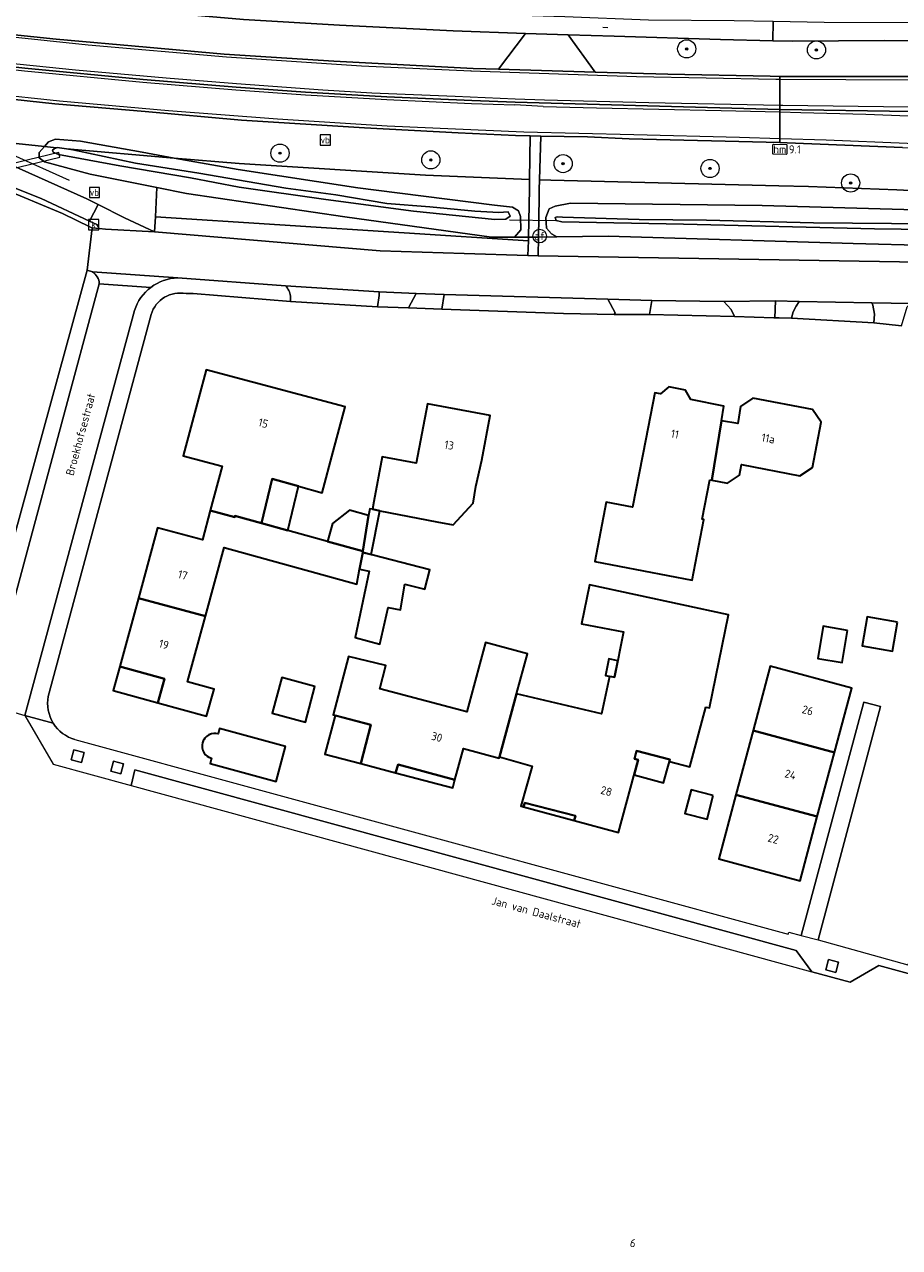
# Model space of a CAD drawing. Header units: metres. Extents: x 178952 to 185583, y 415201 to 419317.
# Tile 148 of 165: x 185056 to 185153, y 415282 to 415417. Entities that reach past the tile are written whole.
import ezdxf
from ezdxf.enums import TextEntityAlignment as Align

# ---------------------------------------------------------------- set-up
doc = ezdxf.new("R2010")
doc.units = ezdxf.units.M
doc.linetypes.add('IE-TERREINAFSCHEIDING', pattern=[10, 8, -2])
for name, color, linetype, lineweight in [('B-WE-AM-AS_WEG-T18', 1, 'Continuous', 18), ('B-WE-VW-HECTOMETRERING-S', 7, 'Continuous', 25), ('B-XX-GR-BOOM-S', 90, 'Continuous', 25), ('B-XX-GR-HAAG-G', 253, 'GR-HAAG1', 13), ('B-XX-IE-TERREINAFSCHEIDING-G', 253, 'IE-TERREINAFSCHEIDING', 18), ('B-XX-KW-KUNSTWERK_DUIKER-G', 252, 'Continuous', 18), ('B-XX-KW-KUNSTWERK_DUIKER-GV', 252, 'Continuous', 18), ('B-XX-OG-BEBOUWING-GV', 252, 'Continuous', 35), ('B-XX-OG-BEBOUWING-T18', 252, 'Continuous', 18), ('B-XX-OG-BEBOUWING_SCHUUR-GV', 252, 'Continuous', 35), ('B-XX-OG-TERREIN_CULTUURSCHEIDING-GV', 253, 'Continuous', 18), ('B-XX-OG-TOPOGRAFIE-T18', 253, 'Continuous', 18), ('B-XX-OG-WATER_SLOOT-GV', 253, 'Continuous', 18), ('B-XX-OG-WEG-GV', 253, 'Continuous', 18), ('B-XX-RI-GWA_KOLK-S', 30, 'Continuous', 25), ('B-XX-VH-VERHARDING_BEDRIJFSVLOERPLAAT-GV', 251, 'Continuous', 18), ('B-XX-VW-AFSLUITPAAL-S', 7, 'Continuous', 25), ('B-XX-VW-MARKERING-G', 253, 'Continuous', 18), ('B-XX-VW-VERKEERSTEKEN_BORD-S', 7, 'Continuous', 25)]:
    doc.layers.add(name, color=color, linetype=linetype, lineweight=lineweight)
doc.styles.add('NLCS-ISO', font='NLCS-ISO.ttf')
doc.styles.add('NLCS-ISO-M-T18', font='NLCS-ISO.ttf', dxfattribs={"height": 1.8})
doc.styles.add('NLCS-ISO-M500-T18', font='NLCS-ISO.ttf', dxfattribs={"height": 0.9})
doc.linetypes.add('GR-HAAG1', pattern='A,6,[176,NLCS.SHX,S=0.125,R=0,X=0,Y=0],-2', length=8)

# ---------------------------------------------------------------- blocks, each defined once
blk = doc.blocks.new('SIE-WEG_VERKEERSBORD-SO')
at = {"color": 0, "linetype": 'ByBlock', "lineweight": 18}
blk.add_lwpolyline([(-1.125, -1.125), (1.125, -1.125), (1.125, 1.125), (-1.125, 1.125)], close=True, dxfattribs=at)
at = {"color": 0, "linetype": 'ByBlock', "lineweight": 18, "style": 'NLCS-ISO'}
blk.add_text('vb', height=1.5, dxfattribs=at).set_placement((0, 0), align=Align.MIDDLE_CENTER)
blk = doc.blocks.new('SVW-AFSLUITPAAL-SO')
at = {"lineweight": 18}
blk.add_circle((0, 0), 1.5, dxfattribs=at)
at = {"lineweight": 18, "style": 'NLCS-ISO'}
blk.add_text('af', height=1.8, dxfattribs=at).set_placement((0, 0), align=Align.MIDDLE_CENTER)
blk = doc.blocks.new('SRI-KOLK-SO')
at = {"color": 0, "linetype": 'ByBlock', "lineweight": 18}
blk.add_lwpolyline([(-1.125, -1.125), (1.125, -1.125), (1.125, 1.125), (-1.125, 1.125)], close=True, dxfattribs=at)
at = {"color": 0, "linetype": 'ByBlock', "lineweight": 18, "style": 'NLCS-ISO'}
blk.add_text('k', height=1.5, dxfattribs=at).set_placement((0, 0), align=Align.MIDDLE_CENTER)
blk = doc.blocks.new('SGR-BOOM_01-SO')
at = {"linetype": 'ByBlock', "lineweight": 18}
h = blk.add_hatch(color=0, dxfattribs=at)
h.dxf.hatch_style = 1
edge = h.paths.add_edge_path()
edge.add_arc((0, 0), 0.25, 0, 360)
at = {"color": 0, "linetype": 'ByBlock', "lineweight": 18}
for radius in [2, 0.25]:
    blk.add_circle((0, 0), radius, dxfattribs=at)
blk = doc.blocks.new('SVW-HECTOMETERPAAL-SO')
at = {"lineweight": 18}
blk.add_lwpolyline([(-0.71, -0.52), (0.71, -0.52, 0.414214), (0.8, -0.44), (0.8, 0.44, 0.414214), (0.71, 0.52), (-0.71, 0.52, 0.414214), (-0.8, 0.44), (-0.8, -0.44, 0.414214)], format="xyb", close=True, dxfattribs=at)
at = {"lineweight": 18, "style": 'NLCS-ISO'}
blk.add_text('hm', height=0.9, dxfattribs=at).set_placement((0, 0), align=Align.MIDDLE_CENTER)

msp = doc.modelspace()

# ---------------------------------------------------------------- linework, layer by layer
at = {"layer": 'B-XX-GR-HAAG-G'}
msp.add_lwpolyline([(185061.191, 415399.601), (185054.996, 415402.378), (185049.035, 415404.329), (185041.965, 415406.258), (185037.861, 415407.142), (185037.049, 415407.317), (185034.173, 415407.937), (185029.379, 415408.66)], dxfattribs=at)
at = {"layer": 'B-XX-IE-TERREINAFSCHEIDING-G'}
for points in [[(185121.173, 415384.848), (185115.582, 415384.959)], [(185134.43, 415384.631), (185125.067, 415384.857)], [(185149.763, 415383.954), (185140.693, 415384.441)]]:
    msp.add_lwpolyline(points, dxfattribs=at)
at = {"layer": 'B-XX-KW-KUNSTWERK_DUIKER-G'}
msp.add_lwpolyline([(185109.637, 415395.293), (185114.735, 415395.189)], dxfattribs=at)
at = {"layer": 'B-XX-KW-KUNSTWERK_DUIKER-GV'}
msp.add_lwpolyline([(185060.033, 415402.672), (185043.157, 415398.601), (185043.274, 415398.115), (185060.151, 415402.186)], close=True, dxfattribs=at)
at = {"layer": 'B-XX-OG-BEBOUWING-GV'}
for points in [[(185090.22, 415369.77), (185091.54, 415374.69), (185076.26, 415378.76), (185073.73, 415369.31), (185078.01, 415368.15), (185076.696, 415363.269), (185079.39, 415362.539), (185079.424, 415362.677), (185082.331, 415361.875), (185083.521, 415366.777), (185086.416, 415365.955), (185089.026, 415365.213)], [(185131.704, 415366.658), (185131.927, 415366.615), (185132.99, 415373.14), (185133.26, 415374.77), (185129.596, 415375.482), (185129.014, 415376.522), (185127.188, 415376.876), (185126.268, 415376.128), (185125.64, 415376.25), (185124.65, 415371.12), (185123.192, 415363.637), (185120.286, 415364.196), (185119.031, 415357.669), (185129.763, 415355.606), (185131.049, 415362.293), (185130.872, 415362.327)], [(185106.6, 415368.83), (185107.52, 415373.75), (185100.62, 415375.04), (185099.383, 415368.476), (185095.628, 415369.178), (185094.709, 415364.263), (185094.55, 415363.412), (185095.361, 415363.252), (185101.639, 415362.017), (185103.443, 415361.712), (185105.635, 415364.072), (185105.95, 415365.927)], [(185143.95, 415372.99), (185142.99, 415374.4), (185136.45, 415375.66), (185135.07, 415374.72), (185134.77, 415372.85), (185132.99, 415373.14), (185131.927, 415366.615), (185133.629, 415366.288), (185134.962, 415367.182), (185135.183, 415368.331), (185141.625, 415367.093), (185142.991, 415368.001)], [(185086.416, 415365.955), (185083.521, 415366.777), (185082.331, 415361.875), (185085.237, 415361.073)], [(185089.621, 415359.864), (185085.237, 415361.073), (185082.331, 415361.875), (185079.424, 415362.677), (185079.39, 415362.539), (185076.696, 415363.269), (185075.83, 415360.05), (185070.9, 415361.39), (185068.791, 415353.643), (185076.175, 415351.64), (185078.229, 415359.21), (185092.828, 415355.186), (185093.137, 415356.832), (185093.377, 415358.111), (185093.482, 415358.671), (185093.504, 415358.807)], [(185094.132, 415362.742), (185092.043, 415363.306), (185090.173, 415361.86), (185089.621, 415359.864), (185093.504, 415358.807)], [(185095.361, 415363.252), (185094.55, 415363.412), (185094.275, 415363.466), (185094.132, 415362.742), (185093.504, 415358.807), (185093.482, 415358.671), (185094.413, 415358.431)], [(185098.126, 415355.189), (185100.318, 415354.625), (185100.882, 415356.764), (185093.482, 415358.671), (185093.377, 415358.111), (185093.137, 415356.832), (185094.189, 415356.603), (185092.647, 415349.294), (185095.387, 415348.569), (185096.278, 415352.615), (185097.635, 415352.344)], [(185131.253, 415341.636), (185131.673, 415341.545), (185133.74, 415351.812), (185118.451, 415355.1), (185117.56, 415350.788), (185122.193, 415349.928), (185121.214, 415344.934), (185120.666, 415345.017), (185119.783, 415340.898), (185110.42, 415343.094), (185108.543, 415336.183), (185112.154, 415335.155), (185110.9, 415330.75), (185111.2, 415330.65), (185111.35, 415331.11), (185116.9, 415329.67), (185116.76, 415329.16), (185121.66, 415327.84), (185123.796, 415335.822), (185123.4, 415335.928), (185123.643, 415336.836), (185127.294, 415335.859), (185127.243, 415335.666), (185129.494, 415335.063)], [(185076.175, 415351.64), (185068.791, 415353.643), (185066.74, 415346.11), (185071.66, 415344.75), (185070.94, 415342.12), (185076.3, 415340.65), (185077.12, 415343.61), (185074.211, 415344.404)], [(185110.42, 415343.094), (185111.621, 415347.518), (185107.008, 415348.755), (185104.959, 415341.105), (185095.378, 415343.654), (185096.038, 415346.213), (185091.936, 415347.225), (185090.22, 415340.78), (185094.37, 415339.68), (185093.28, 415335.42), (185097.091, 415334.41), (185097.39, 415335.31), (185103.64, 415333.62), (185104.584, 415337.094), (185108.502, 415336.03), (185108.543, 415336.183)], [(185121.573, 415346.735), (185120.565, 415346.936), (185120.207, 415345.135), (185121.214, 415344.934)], [(185071.66, 415344.75), (185066.74, 415346.11), (185066.02, 415343.467), (185070.94, 415342.12)], [(185147.32, 415343.73), (185138.36, 415346.13), (185136.468, 415339.054), (185145.426, 415336.656)], [(185088.197, 415343.905), (185084.565, 415344.905), (185083.526, 415340.99), (185087.184, 415339.981)], [(185094.37, 415339.68), (185090.444, 415340.721), (185089.313, 415336.471), (185093.28, 415335.42)], [(185084.987, 415337.309), (185077.721, 415339.276), (185077.561, 415338.685), (185077.333, 415338.727), (185077.102, 415338.73), (185076.839, 415338.686), (185076.547, 415338.571), (185076.283, 415338.389), (185076.108, 415338.205), (185076.001, 415338.048), (185075.934, 415337.919), (185075.858, 415337.708), (185075.817, 415337.486), (185075.824, 415337.146), (185075.898, 415336.858), (185076.044, 415336.573), (185076.184, 415336.396), (185076.368, 415336.232), (185076.54, 415336.123), (185076.835, 415336.005), (185076.676, 415335.415), (185083.942, 415333.448)], [(185145.426, 415336.656), (185136.468, 415339.054), (185134.577, 415331.98), (185143.533, 415329.583)], [(185127.243, 415335.666), (185127.294, 415335.859), (185123.643, 415336.836), (185123.4, 415335.928), (185123.796, 415335.822), (185123.355, 415334.175), (185126.61, 415333.303), (185127.033, 415334.883)], [(185097.39, 415335.31), (185097.091, 415334.41), (185103.406, 415332.736), (185103.64, 415333.62)], [(185143.533, 415329.583), (185134.577, 415331.98), (185132.69, 415324.92), (185141.64, 415322.51)], [(185111.35, 415331.11), (185111.2, 415330.65), (185116.76, 415329.16), (185116.9, 415329.67)]]:
    msp.add_lwpolyline(points, close=True, dxfattribs=at)
at = {"layer": 'B-XX-OG-BEBOUWING_SCHUUR-GV'}
for points in [[(185146.853, 415350.078), (185144.182, 415350.531), (185143.584, 415347.004), (185146.255, 415346.551)], [(185152.364, 415350.978), (185149.016, 415351.564), (185148.461, 415348.384), (185151.808, 415347.799)], [(185132.073, 415331.896), (185129.629, 415332.536), (185128.949, 415329.942), (185131.394, 415329.302)]]:
    msp.add_lwpolyline(points, close=True, dxfattribs=at)
at = {"layer": 'B-XX-OG-TERREIN_CULTUURSCHEIDING-GV'}
for points in [[(185051.005, 415345.504), (185063.148, 415389.733), (185063.707, 415394.394), (185063.524, 415394.454), (185060.453, 415395.97), (185053.555, 415398.818)], [(185147.496, 415392.69), (185120.519, 415393.464), (185114.858, 415393.414), (185112.844, 415393.366), (185112.818, 415391.325), (185225.49, 415389.46)], [(185245.705, 415382.958), (185246.292, 415383.552), (185237.406, 415388.674), (185235.905, 415388.98), (185226.303, 415390.881), (185209.762, 415391.384), (185181.091, 415391.804), (185147.496, 415392.69)], [(185152.808, 415383.622), (185149.763, 415383.954), (185140.693, 415384.441), (185139.318, 415384.506), (185138.862, 415384.496), (185138.737, 415384.493), (185134.43, 415384.631), (185125.067, 415384.857), (185121.173, 415384.848), (185115.582, 415384.959), (185102.193, 415385.451), (185098.537, 415385.585), (185095.096, 415385.711), (185085.53, 415386.27), (185074.809, 415387.15), (185074.034, 415387.15)], [(185095.314, 415386.936), (185095.283, 415387.341), (185084.993, 415388.004)], [(185085.53, 415386.89), (185085.53, 415386.27), (185095.096, 415385.711), (185095.314, 415386.936)], [(185070.189, 415384.851), (185058.861, 415342.822)], [(185061.811, 415338.07), (185140.323, 415316.648), (185140.383, 415316.849), (185141.77, 415316.49), (185148.65, 415342.2), (185150.49, 415341.71), (185143.64, 415316.01), (185153.485, 415313.28), (185153.791, 415313.647), (185154.47, 415316.208)]]:
    msp.add_lwpolyline(points, dxfattribs=at)
for points in [[(185074.105, 415398.186), (185070.809, 415398.848), (185070.657, 415395.616), (185111.727, 415392.959), (185111.721, 415393.385), (185110.186, 415393.362), (185107.647, 415393.364), (185091.503, 415395.611)], [(185070.657, 415395.616), (185070.579, 415393.943), (185095.4, 415391.86), (185104.66, 415391.58), (185111.676, 415391.351), (185111.727, 415392.959)], [(185120.477, 415386.531), (185102.456, 415387.049), (185102.193, 415385.451), (185115.582, 415384.959), (185121.173, 415384.848), (185121.273, 415385.052)], [(185138.935, 415386.353), (185133.241, 415386.305), (185134.058, 415385.399), (185134.43, 415384.631), (185138.737, 415384.493), (185138.862, 415384.496)], [(185097.635, 415352.344), (185096.278, 415352.615), (185095.387, 415348.569), (185092.647, 415349.294), (185094.189, 415356.603), (185093.137, 415356.832), (185092.828, 415355.186), (185078.229, 415359.21), (185076.175, 415351.64), (185074.211, 415344.404), (185077.12, 415343.61), (185076.3, 415340.65), (185070.94, 415342.12), (185071.66, 415344.75), (185066.74, 415346.11), (185068.791, 415353.643), (185070.9, 415361.39), (185075.83, 415360.05), (185076.696, 415363.269), (185078.01, 415368.15), (185073.73, 415369.31), (185076.26, 415378.76), (185091.54, 415374.69), (185090.22, 415369.77), (185089.026, 415365.213), (185086.416, 415365.955), (185083.521, 415366.777), (185082.331, 415361.875), (185085.237, 415361.073), (185089.621, 415359.864), (185090.173, 415361.86), (185092.043, 415363.306), (185094.132, 415362.742), (185093.504, 415358.807), (185093.482, 415358.671), (185100.882, 415356.764), (185100.318, 415354.625), (185098.126, 415355.189)], [(185133.629, 415366.288), (185131.927, 415366.615), (185131.704, 415366.658), (185130.872, 415362.327), (185131.049, 415362.293), (185129.763, 415355.606), (185119.031, 415357.669), (185120.286, 415364.196), (185123.192, 415363.637), (185124.65, 415371.12), (185125.64, 415376.25), (185126.268, 415376.128), (185127.188, 415376.876), (185129.014, 415376.522), (185129.596, 415375.482), (185133.26, 415374.77), (185132.99, 415373.14), (185134.77, 415372.85), (185135.07, 415374.72), (185136.45, 415375.66), (185142.99, 415374.4), (185143.95, 415372.99), (185142.991, 415368.001), (185141.625, 415367.093), (185135.183, 415368.331), (185134.962, 415367.182)], [(185095.361, 415363.252), (185094.55, 415363.412), (185094.709, 415364.263), (185095.628, 415369.178), (185099.383, 415368.476), (185100.62, 415375.04), (185107.52, 415373.75), (185106.6, 415368.83), (185105.95, 415365.927), (185105.635, 415364.072), (185103.443, 415361.712), (185101.639, 415362.017)], [(185131.673, 415341.545), (185131.253, 415341.636), (185129.494, 415335.063), (185127.243, 415335.666), (185127.294, 415335.859), (185123.643, 415336.836), (185123.4, 415335.928), (185123.796, 415335.822), (185121.66, 415327.84), (185116.76, 415329.16), (185116.9, 415329.67), (185111.35, 415331.11), (185111.2, 415330.65), (185110.9, 415330.75), (185112.154, 415335.155), (185108.543, 415336.183), (185108.502, 415336.03), (185104.584, 415337.094), (185103.64, 415333.62), (185097.39, 415335.31), (185097.091, 415334.41), (185093.28, 415335.42), (185094.37, 415339.68), (185090.22, 415340.78), (185091.936, 415347.225), (185096.038, 415346.213), (185095.378, 415343.654), (185104.959, 415341.105), (185107.008, 415348.755), (185111.621, 415347.518), (185110.42, 415343.094), (185119.783, 415340.898), (185120.666, 415345.017), (185121.214, 415344.934), (185122.193, 415349.928), (185117.56, 415350.788), (185118.451, 415355.1), (185133.74, 415351.812)], [(185145.426, 415336.656), (185143.533, 415329.583), (185141.64, 415322.51), (185132.69, 415324.92), (185134.577, 415331.98), (185136.468, 415339.054), (185138.36, 415346.13), (185147.32, 415343.73)], [(185087.184, 415339.981), (185083.526, 415340.99), (185084.565, 415344.905), (185088.197, 415343.905)], [(185083.942, 415333.448), (185076.676, 415335.415), (185076.835, 415336.005), (185076.54, 415336.123), (185076.368, 415336.232), (185076.184, 415336.396), (185076.044, 415336.573), (185075.898, 415336.858), (185075.824, 415337.146), (185075.817, 415337.486), (185075.858, 415337.708), (185075.934, 415337.919), (185076.001, 415338.048), (185076.108, 415338.205), (185076.283, 415338.389), (185076.547, 415338.571), (185076.839, 415338.686), (185077.102, 415338.73), (185077.333, 415338.727), (185077.561, 415338.685), (185077.721, 415339.276), (185084.987, 415337.309)], [(185062.807, 415336.654), (185061.695, 415336.949), (185061.401, 415335.837), (185062.512, 415335.543)], [(185067.151, 415335.398), (185066.04, 415335.693), (185065.745, 415334.581), (185066.857, 415334.287)], [(185145.87, 415313.547), (185144.759, 415313.841), (185144.464, 415312.729), (185145.576, 415312.435)]]:
    msp.add_lwpolyline(points, close=True, dxfattribs=at)
for centre, radius, start, end in [((185073.371, 415383.894), 3.323, 78.49147, 163.26057), ((185062.942, 415342.065), 4.151, 169.49007, 211.84079), ((185062.947, 415342.068), 4.157, 211.84981, 254.14293)]:
    msp.add_arc(centre, radius, start, end, dxfattribs=at)
at = {"layer": 'B-XX-OG-TERREIN_CULTUURSCHEIDING-GV', "extrusion": (0, 0, -1)}
msp.add_arc((-185083.487, 415386.591), 2.065, 136.83999, 171.68754, dxfattribs=at)
at = {"layer": 'B-XX-OG-WATER_SLOOT-GV'}
for points in [[(185072.731, 415402.083), (185060.873, 415403.091), (185061.577, 415402.992), (185068.456, 415401.524), (185075.447, 415400.401), (185085.009, 415398.75), (185090.538, 415398.026), (185096.151, 415397.089), (185100.884, 415396.69), (185105.829, 415396.238), (185108.462, 415396.1), (185109.511, 415396.145), (185109.72, 415395.693), (185109.247, 415395.357), (185108.036, 415395.296), (185099.063, 415396.216), (185089.429, 415397.504), (185079.886, 415398.884), (185074.539, 415399.894), (185066.745, 415401.219), (185060.002, 415402.462), (185059.399, 415402.72), (185059.343, 415402.945), (185059.506, 415403.096), (185059.769, 415403.199), (185058.452, 415403.338), (185057.882, 415402.696), (185057.875, 415402.11), (185058.47, 415401.677), (185063.486, 415400.32), (185070.809, 415398.848), (185074.105, 415398.186), (185091.503, 415395.611), (185107.647, 415393.364), (185110.186, 415393.362), (185110.882, 415394.179), (185110.857, 415395.629), (185110.632, 415396.253), (185109.972, 415396.665), (185108.001, 415396.904), (185094.981, 415398.53), (185092.966, 415398.807), (185079.771, 415400.824)], [(185058.452, 415403.338), (185059.769, 415403.199), (185059.859, 415403.234), (185060.873, 415403.091), (185072.731, 415402.083), (185069.192, 415402.716), (185062.406, 415403.929), (185059.669, 415404.157), (185058.912, 415403.857)], [(185061.577, 415402.992), (185060.873, 415403.091), (185059.859, 415403.234), (185059.769, 415403.199), (185059.506, 415403.096), (185059.343, 415402.945), (185059.399, 415402.72), (185060.002, 415402.462), (185066.745, 415401.219), (185074.539, 415399.894), (185079.886, 415398.884), (185089.429, 415397.504), (185099.063, 415396.216), (185108.036, 415395.296), (185109.247, 415395.357), (185109.72, 415395.693), (185109.511, 415396.145), (185108.462, 415396.1), (185105.829, 415396.238), (185100.884, 415396.69), (185096.151, 415397.089), (185090.538, 415398.026), (185085.009, 415398.75), (185075.447, 415400.401), (185068.456, 415401.524)]]:
    msp.add_lwpolyline(points, close=True, dxfattribs=at)
for points in [[(185160.878, 415396.179), (185137.479, 415396.849), (185116.357, 415397.097), (185114.669, 415396.791), (185114.002, 415396.505), (185113.654, 415395.518), (185113.734, 415394.345), (185114.283, 415393.727), (185114.858, 415393.414), (185120.519, 415393.464), (185147.496, 415392.69), (185181.091, 415391.804)], [(185167.483, 415394.061), (185149.835, 415394.286), (185128.785, 415394.805), (185115.414, 415395.044), (185114.781, 415395.218), (185114.687, 415395.539), (185114.878, 415395.622), (185115.466, 415395.582), (185123.911, 415395.299), (185131.337, 415395.239), (185143.104, 415394.929), (185156.01, 415394.819)], [(185156.01, 415394.819), (185143.104, 415394.929), (185131.337, 415395.239), (185123.911, 415395.299), (185115.466, 415395.582), (185114.878, 415395.622), (185114.687, 415395.539), (185114.781, 415395.218), (185115.414, 415395.044), (185128.785, 415394.805), (185149.835, 415394.286), (185167.483, 415394.061)]]:
    msp.add_lwpolyline(points, dxfattribs=at)
at = {"layer": 'B-XX-OG-WEG-GV'}
for points in [[(185046.48, 415420.548), (185057.902, 415419.355), (185065.384, 415418.585), (185066.284, 415418.517), (185071.122, 415418.153), (185080.362, 415417.311), (185090.916, 415416.711), (185103.458, 415416.068), (185111.408, 415415.778), (185116.107, 415415.625), (185121.183, 415415.479), (185132.872, 415415.143), (185138.634, 415414.99), (185138.666, 415417.107), (185134.367, 415417.176), (185124.955, 415417.265), (185115.745, 415417.617), (185112.137, 415417.719), (185107.873, 415417.777), (185093.216, 415418.601), (185078.839, 415419.53), (185066.516, 415420.516), (185064.767, 415420.656), (185052.461, 415421.937)], [(185046.707, 415416.539), (185059.749, 415415.148), (185069.701, 415414.285), (185078.25, 415413.524), (185090.315, 415412.726), (185105.635, 415411.945), (185108.422, 415411.85), (185111.408, 415415.778), (185103.458, 415416.068), (185090.916, 415416.711), (185080.362, 415417.311), (185071.122, 415418.153), (185066.284, 415418.517), (185065.384, 415418.585), (185057.902, 415419.355), (185046.48, 415420.548)], [(185045.381, 415413.174), (185056.28, 415411.983), (185069.307, 415410.735), (185079.549, 415409.871), (185087.191, 415409.335), (185096.139, 415408.824), (185105.483, 415408.398), (185110.259, 415408.223), (185139.403, 415407.426), (185139.402, 415407.865), (185139.398, 415410.752), (185139.398, 415411.071), (185138.347, 415411.074), (185127.089, 415411.317), (185119.091, 415411.55), (185108.422, 415411.85), (185105.635, 415411.945), (185090.315, 415412.726), (185078.25, 415413.524), (185069.701, 415414.285), (185059.749, 415415.148), (185046.707, 415416.539)], [(185158.328, 415414.953), (185150.977, 415415.003), (185140.758, 415414.933), (185138.634, 415414.99), (185132.872, 415415.143), (185121.183, 415415.479), (185116.107, 415415.625), (185119.091, 415411.55), (185127.089, 415411.317), (185138.347, 415411.074), (185139.398, 415411.071), (185150.606, 415411.048), (185160.013, 415411.038)], [(185045.685, 415409.549), (185059.602, 415408.029), (185069.542, 415407.187), (185080.134, 415406.266), (185093.681, 415405.395), (185103.98, 415404.864), (185110.304, 415404.562), (185111.916, 415404.529), (185113.094, 415404.504), (185118.218, 415404.398), (185122.833, 415404.179), (185139.407, 415403.774), (185139.407, 415404.241), (185139.403, 415407.156), (185139.403, 415407.426), (185110.259, 415408.223), (185105.483, 415408.398), (185096.139, 415408.824), (185087.191, 415409.335), (185079.549, 415409.871), (185069.307, 415410.735), (185056.28, 415411.983), (185045.381, 415413.174)], [(185152.929, 415403.255), (185140.226, 415403.754), (185139.407, 415403.774), (185122.833, 415404.179), (185118.218, 415404.398), (185113.094, 415404.504), (185112.956, 415399.695), (185114.194, 415399.65), (185139.283, 415399.025), (185142.578, 415398.943), (185152.28, 415398.589), (185162.384, 415398.071)], [(185054.617, 415401.397), (185063.12, 415397.587), (185064.363, 415396.951), (185067.245, 415395.479), (185070.579, 415393.943), (185070.657, 415395.616), (185070.809, 415398.848), (185063.486, 415400.32), (185058.47, 415401.677), (185057.875, 415402.11), (185057.882, 415402.696), (185058.452, 415403.338), (185049.035, 415404.329)], [(185162.384, 415398.071), (185152.28, 415398.589), (185142.578, 415398.943), (185139.283, 415399.025), (185114.194, 415399.65), (185112.956, 415399.695), (185112.926, 415398.632), (185112.9, 415397.729), (185112.844, 415393.366), (185114.858, 415393.414), (185114.283, 415393.727), (185113.734, 415394.345), (185113.654, 415395.518), (185114.002, 415396.505), (185114.669, 415396.791), (185116.357, 415397.097), (185137.479, 415396.849), (185160.878, 415396.179)], [(185225.49, 415389.46), (185112.818, 415391.325), (185111.676, 415391.351), (185104.66, 415391.58), (185095.4, 415391.86), (185070.579, 415393.943), (185065.155, 415394.266), (185064.459, 415394.338), (185063.707, 415394.394), (185063.148, 415389.733), (185063.725, 415389.538), (185073.115, 415388.905), (185084.993, 415388.004), (185095.283, 415387.341), (185099.365, 415387.174), (185102.456, 415387.049), (185120.477, 415386.531), (185125.314, 415386.414), (185133.241, 415386.305), (185138.935, 415386.353), (185141.55, 415386.304), (185149.526, 415386.156), (185153.79, 415386.077)], [(185063.725, 415389.538), (185063.148, 415389.733), (185051.005, 415345.504)], [(185049.079, 415343.213), (185052.007, 415342.01), (185064.478, 415388.242)], [(185070.175, 415387.844), (185064.478, 415388.242), (185052.007, 415342.01), (185056.285, 415340.722), (185068.352, 415385.304)], [(185084.993, 415388.004), (185073.115, 415388.905)], [(185074.034, 415387.15), (185074.809, 415387.15), (185085.53, 415386.27), (185085.53, 415386.89)], [(185068.352, 415385.304), (185056.285, 415340.722), (185059.416, 415339.875)], [(185058.861, 415342.822), (185070.189, 415384.851)], [(185059.416, 415339.875), (185056.285, 415340.722), (185059.392, 415335.35), (185067.986, 415333.001), (185068.417, 415334.749), (185141.219, 415314.85), (185142.947, 415312.511), (185147.141, 415311.365), (185150.294, 415313.211), (185197.854, 415300.226)], [(185197.854, 415300.226), (185150.294, 415313.211), (185147.141, 415311.365), (185142.947, 415312.511)]]:
    msp.add_lwpolyline(points, dxfattribs=at)
for points in [[(185237.062, 415418.134), (185233.793, 415417.897), (185224.126, 415417.29), (185214.045, 415417.089), (185205.774, 415417.051), (185197.393, 415417.024), (185188.476, 415416.954), (185178.035, 415416.978), (185168.369, 415417.012), (185163.301, 415417.084), (185154.969, 415416.96), (185144.298, 415417.017), (185138.666, 415417.107), (185138.634, 415414.99), (185140.758, 415414.933), (185150.977, 415415.003), (185158.328, 415414.953), (185168.038, 415414.972), (185182.231, 415414.949), (185196.744, 415414.978), (185211.213, 415415.147), (185221.714, 415415.325), (185230.421, 415415.727), (185237.186, 415416.164)], [(185116.107, 415415.625), (185111.408, 415415.778), (185108.422, 415411.85), (185119.091, 415411.55)], [(185038.167, 415410.503), (185037.309, 415410.611), (185037.049, 415407.317), (185037.861, 415407.142), (185041.965, 415406.258), (185049.035, 415404.329), (185058.452, 415403.338), (185058.912, 415403.857), (185059.669, 415404.157), (185062.406, 415403.929), (185069.192, 415402.716), (185072.731, 415402.083), (185079.872, 415401.475), (185100.392, 415400.188), (185111.861, 415399.734), (185111.916, 415404.529), (185110.304, 415404.562), (185103.98, 415404.864), (185093.681, 415405.395), (185080.134, 415406.266), (185069.542, 415407.187), (185059.602, 415408.029), (185045.685, 415409.549), (185038.262, 415410.491)], [(185178.091, 415411.052), (185172.102, 415411.011), (185160.013, 415411.038), (185150.606, 415411.048), (185139.398, 415411.071), (185139.398, 415410.752), (185139.402, 415407.865), (185139.403, 415407.426), (185153.901, 415407.207), (185178.467, 415406.352), (185178.516, 415407.569)], [(185178.467, 415406.352), (185153.901, 415407.207), (185139.403, 415407.426), (185139.403, 415407.156), (185139.407, 415404.241), (185139.407, 415403.774), (185140.226, 415403.754), (185152.929, 415403.255), (185162.862, 415402.782), (185171.698, 415402.301), (185178.203, 415401.723), (185178.28, 415401.716)], [(185037.736, 415406.095), (185037.5, 415404.119), (185037.538, 415404.111), (185045.018, 415402.286), (185048.442, 415401.188), (185052.996, 415399.637), (185058.098, 415397.631), (185063.413, 415395.135), (185064.363, 415396.951), (185063.12, 415397.587), (185054.617, 415401.397), (185048.734, 415403.323), (185041.717, 415405.237)], [(185112.956, 415399.695), (185113.094, 415404.504), (185111.916, 415404.529), (185111.861, 415399.734), (185111.839, 415398.701), (185111.721, 415393.385), (185112.844, 415393.366), (185112.9, 415397.729), (185112.926, 415398.632)], [(185045.018, 415402.286), (185044.926, 415401.731), (185053.555, 415398.818), (185060.453, 415395.97), (185063.524, 415394.454), (185063.707, 415394.394), (185064.459, 415394.338), (185064.371, 415394.541), (185064.213, 415394.759), (185063.413, 415395.135), (185058.098, 415397.631), (185052.996, 415399.637), (185048.442, 415401.188)], [(185111.861, 415399.734), (185100.392, 415400.188), (185079.872, 415401.475), (185072.731, 415402.083), (185079.771, 415400.824), (185092.966, 415398.807), (185094.981, 415398.53), (185108.001, 415396.904), (185109.972, 415396.665), (185110.632, 415396.253), (185110.857, 415395.629), (185110.882, 415394.179), (185110.186, 415393.362), (185111.721, 415393.385), (185111.839, 415398.701)], [(185067.245, 415395.479), (185064.363, 415396.951), (185063.413, 415395.135), (185064.213, 415394.759), (185064.371, 415394.541), (185064.459, 415394.338), (185065.155, 415394.266), (185070.579, 415393.943)], [(185112.844, 415393.366), (185111.721, 415393.385), (185111.727, 415392.959), (185111.676, 415391.351), (185112.818, 415391.325)], [(185099.365, 415387.174), (185095.283, 415387.341), (185095.314, 415386.936), (185095.096, 415385.711), (185098.537, 415385.585)], [(185102.456, 415387.049), (185099.365, 415387.174), (185098.537, 415385.585), (185102.193, 415385.451)], [(185125.314, 415386.414), (185120.477, 415386.531), (185121.273, 415385.052), (185121.173, 415384.848), (185125.067, 415384.857)], [(185133.241, 415386.305), (185125.314, 415386.414), (185125.067, 415384.857), (185134.43, 415384.631), (185134.058, 415385.399)], [(185141.194, 415385.789), (185141.55, 415386.304), (185138.935, 415386.353), (185138.862, 415384.496), (185139.318, 415384.506), (185140.693, 415384.441), (185140.884, 415385.134)], [(185149.648, 415385.891), (185149.526, 415386.156), (185141.55, 415386.304), (185141.194, 415385.789), (185140.884, 415385.134), (185140.693, 415384.441), (185149.763, 415383.954), (185149.821, 415384.909)], [(185153.442, 415385.683), (185153.79, 415386.077), (185149.526, 415386.156), (185149.648, 415385.891), (185149.821, 415384.909), (185149.763, 415383.954), (185152.808, 415383.622)], [(185150.49, 415341.71), (185148.65, 415342.2), (185141.77, 415316.49), (185143.64, 415316.01)], [(185062.512, 415335.543), (185061.401, 415335.837), (185061.695, 415336.949), (185062.807, 415336.654)], [(185066.857, 415334.287), (185065.745, 415334.581), (185066.04, 415335.693), (185067.151, 415335.398)], [(185068.417, 415334.749), (185067.986, 415333.001), (185142.947, 415312.511), (185141.219, 415314.85)], [(185144.759, 415313.841), (185145.87, 415313.547), (185145.576, 415312.435), (185144.464, 415312.729)]]:
    msp.add_lwpolyline(points, close=True, dxfattribs=at)
for centre, radius, start, end in [((185062.915, 415388.201), 1.563, 1.51454, 58.80022), ((185073.358, 415383.628), 5.283, 92.63696, 127.05048), ((185073.358, 415383.635), 5.277, 127.1011, 161.56365), ((185083.487, 415386.591), 2.065, 8.31246, 43.16001)]:
    msp.add_arc(centre, radius, start, end, dxfattribs=at)
at = {"layer": 'B-XX-OG-WEG-GV', "extrusion": (0, 0, -1)}
for centre, radius, start, end in [((-185073.358, 415383.635), 5.277, 18.43635, 52.8989), ((-185073.371, 415383.894), 3.323, 16.73943, 101.50853), ((-185062.942, 415342.065), 4.151, 328.15921, 10.50993), ((-185062.947, 415342.068), 4.157, 285.85707, 328.15019)]:
    msp.add_arc(centre, radius, start, end, dxfattribs=at)
at = {"layer": 'B-XX-VH-VERHARDING_BEDRIJFSVLOERPLAAT-GV'}
for points in [[(185073.115, 415388.905), (185063.725, 415389.538)], [(185064.478, 415388.242), (185070.175, 415387.844)]]:
    msp.add_lwpolyline(points, dxfattribs=at)
at = {"layer": 'B-XX-VH-VERHARDING_BEDRIJFSVLOERPLAAT-GV', "extrusion": (0, 0, -1)}
for centre, radius, start, end in [((-185062.915, 415388.201), 1.563, 121.19978, 178.48546), ((-185073.358, 415383.628), 5.283, 52.94952, 87.36304)]:
    msp.add_arc(centre, radius, start, end, dxfattribs=at)
at = {"layer": 'B-XX-VW-MARKERING-G'}
for points in [[(185045.186, 415416.438), (185063.259, 415414.535), (185078.489, 415413.205), (185093.353, 415412.222), (185105.439, 415411.666), (185105.373, 415411.664), (185123.627, 415411.072), (185138.952, 415410.753), (185139.398, 415410.752), (185153.949, 415410.698), (185169.289, 415410.752), (185184.538, 415410.798), (185197.398, 415410.831), (185199.867, 415410.838), (185214.01, 415410.877), (185226.863, 415410.979), (185238.489, 415411.016), (185238.838, 415411.017), (185242.019, 415411.026)], [(185045.186, 415416.438), (185063.259, 415414.535), (185078.489, 415413.205), (185093.353, 415412.222), (185105.439, 415411.666), (185105.373, 415411.664), (185123.627, 415411.072), (185138.952, 415410.753), (185139.398, 415410.752), (185153.949, 415410.698), (185169.289, 415410.752), (185184.538, 415410.798), (185197.398, 415410.831), (185199.867, 415410.838), (185214.01, 415410.877), (185226.863, 415410.979), (185238.489, 415411.016), (185238.838, 415411.017), (185242.019, 415411.026)], [(185120.48, 415416.419), (185119.91, 415416.441)], [(185045.346, 415412.876), (185056.249, 415411.684), (185069.28, 415410.436), (185079.528, 415409.572)], [(185045.346, 415412.876), (185056.249, 415411.684), (185069.28, 415410.436), (185079.528, 415409.572)], [(185079.581, 415410.232), (185071.846, 415410.884), (185061.854, 415411.75), (185049.269, 415413.045)], [(185079.581, 415410.232), (185071.846, 415410.884), (185061.854, 415411.75), (185049.269, 415413.045)], [(185044.867, 415409.989), (185060.116, 415408.359), (185072.115, 415407.305), (185084.115, 415406.399), (185096.19, 415405.616), (185111.212, 415404.973), (185123.317, 415404.66), (185134.969, 415404.367), (185139.407, 415404.241), (185144.493, 415404.096), (185153.434, 415403.709), (185164.529, 415403.136), (185177.412, 415402.283), (185178.3, 415402.212), (185189.167, 415401.331), (185197.412, 415400.551), (185201.07, 415400.205), (185214.687, 415398.969), (185227.74, 415398.097), (185237.159, 415397.724)], [(185044.867, 415409.989), (185060.116, 415408.359), (185072.115, 415407.305), (185084.115, 415406.399), (185096.19, 415405.616), (185111.212, 415404.973), (185123.317, 415404.66), (185134.969, 415404.367), (185139.407, 415404.241), (185144.493, 415404.096), (185153.434, 415403.709), (185164.529, 415403.136), (185177.412, 415402.283), (185178.3, 415402.212), (185189.167, 415401.331), (185197.412, 415400.551), (185201.07, 415400.205), (185214.687, 415398.969), (185227.74, 415398.097), (185237.159, 415397.724)], [(185110.271, 415408.578), (185103.66, 415408.849), (185094.5, 415409.23), (185089.114, 415409.547), (185079.581, 415410.232)], [(185079.528, 415409.572), (185087.172, 415409.036), (185096.124, 415408.524), (185105.471, 415408.099), (185110.248, 415407.923)], [(185113.508, 415408.45), (185110.271, 415408.578)], [(185153.566, 415407.664), (185139.755, 415407.858), (185139.402, 415407.865), (185124.98, 415408.14), (185113.508, 415408.45)], [(185113.346, 415407.764), (185110.248, 415407.923)], [(185113.346, 415407.764), (185119.228, 415407.605), (185132.946, 415407.329), (185139.403, 415407.156), (185141.702, 415407.094), (185148.866, 415406.919), (185153.585, 415406.719)]]:
    msp.add_lwpolyline(points, dxfattribs=at)

# ---------------------------------------------------------------- block references
at = {"layer": 'B-WE-VW-HECTOMETRERING-S', "rotation": 359.3107456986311}
msp.add_blockref('SVW-HECTOMETERPAAL-SO', (185139.408, 415403.037, 10.343), dxfattribs=at)
at = {"layer": 'B-XX-GR-BOOM-S', "xscale": 0.5, "yscale": 0.5, "zscale": 0.5}
for p in [(185129.155, 415414.094), (185143.438, 415413.982), (185084.381, 415402.615), (185100.984, 415401.875), (185115.549, 415401.465), (185131.724, 415400.931), (185147.198, 415399.332)]:
    msp.add_blockref('SGR-BOOM_01-SO', p, dxfattribs=at)
at = {"layer": 'B-XX-RI-GWA_KOLK-S', "xscale": 0.5, "yscale": 0.5, "zscale": 0.5}
msp.add_blockref('SRI-KOLK-SO', (185063.856, 415394.733), dxfattribs=at)
at = {"layer": 'B-XX-VW-AFSLUITPAAL-S', "xscale": 0.5, "yscale": 0.5, "zscale": 0.5}
msp.add_blockref('SVW-AFSLUITPAAL-SO', (185112.964, 415393.485), dxfattribs=at)
at = {"layer": 'B-XX-VW-VERKEERSTEKEN_BORD-S', "xscale": 0.5, "yscale": 0.5, "zscale": 0.5}
for p in [(185089.365, 415404.059), (185063.957, 415398.289)]:
    msp.add_blockref('SIE-WEG_VERKEERSBORD-SO', p, dxfattribs=at)

# ---------------------------------------------------------------- texts
at = {"layer": 'B-WE-AM-AS_WEG-T18', "style": 'NLCS-ISO-M500-T18'}
msp.add_text('9.1', height=0.9, rotation=359.31075, dxfattribs=at).set_placement((185141.057, 415403.025), align=Align.MIDDLE)
at = {"layer": 'B-XX-OG-BEBOUWING-T18', "style": 'NLCS-ISO-M-T18'}
for s, rotation, p in [('15', 345.1, (185082.537, 415372.896)), ('11', 349, (185127.856, 415371.694)), ('13', 349.4, (185103, 415370.474)), ('11a', 349.1, (185138.126, 415371.212)), ('17', 344.8, (185073.68, 415356.185)), ('19', 344.8, (185071.6, 415348.545)), ('26', 345, (185142.473, 415341.282)), ('30', 344.9, (185101.645, 415338.354)), ('24', 345, (185140.582, 415334.216)), ('28', 344.9, (185120.311, 415332.397)), ('22', 345, (185138.688, 415327.143)), ('6', 346.1, (185123.239, 415282.643))]:
    msp.add_text(s, height=0.9, rotation=rotation, dxfattribs=at).set_placement(p, align=Align.MIDDLE_CENTER)
at = {"layer": 'B-XX-OG-TOPOGRAFIE-T18', "style": 'NLCS-ISO-M-T18'}
for s, rotation, p in [('Broekhofsestraat', 74.9, (185062.422, 415371.654)), ('Jan van Daalstraat', 344.8, (185112.606, 415319.054))]:
    msp.add_text(s, height=0.9, rotation=rotation, dxfattribs=at).set_placement(p, align=Align.MIDDLE_CENTER)

doc.saveas('drawing.dxf')
